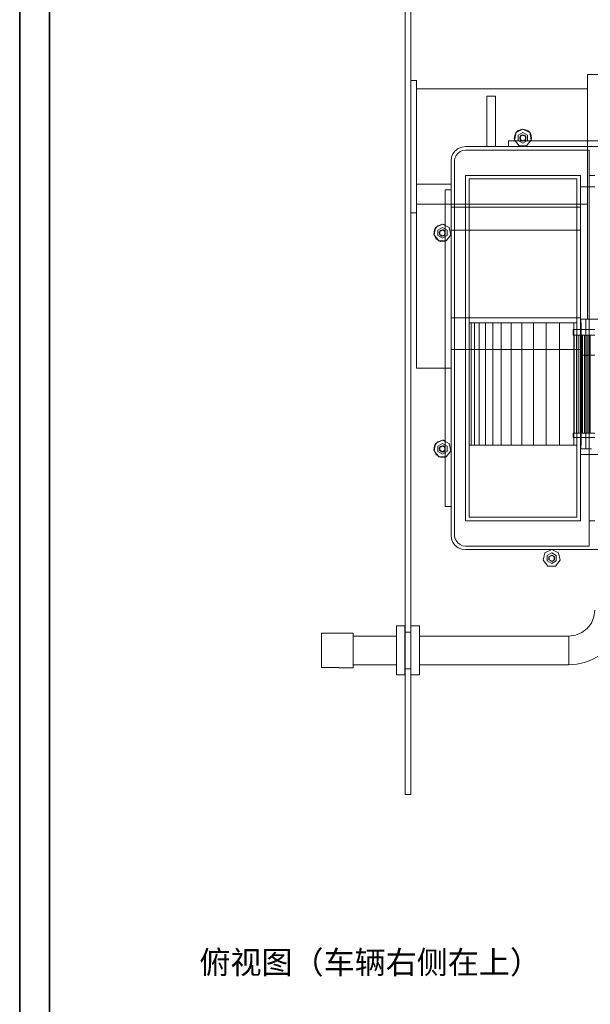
# Model space of a CAD drawing. Header units: millimetres. Extents: x 0 to 900, y 0 to 690.
# Tile 9 of 16: x 0 to 95, y 443 to 607. Entities that reach past the tile are written whole.
import ezdxf
from ezdxf.enums import TextEntityAlignment as Align

# ---------------------------------------------------------------- set-up
doc = ezdxf.new("R2010")
doc.units = ezdxf.units.MM
for name, color, linetype, lineweight, true_color in [('CONTEXT', 7, 'Continuous', 18, 0xa5a5a5), ('FRAME', 7, 'Continuous', 35, 0x3c3c3c), ('TEXT', 7, 'Continuous', 18, 0x141414)]:
    doc.layers.add(name, color=color, linetype=linetype, lineweight=lineweight, true_color=true_color)
doc.styles.add('ZH', font='simsun.ttc')

msp = doc.modelspace()

# ---------------------------------------------------------------- linework, layer by layer
at = {"layer": 'CONTEXT'}
for points in [[(64.32, 478), (64.32, 646)], [(65.28, 478), (65.28, 646)], [(94.8, 557.2), (94.8, 598)], [(94.8, 598), (95.12, 598), (95.44, 598), (95.76, 598), (96.08, 598), (96.4, 598), (96.72, 598)], [(65.28, 574.96), (65.28, 597.04)], [(65.28, 597.04), (66.24, 597.04)], [(66.24, 574.96), (66.24, 597.04)], [(94.8, 595.6), (66.24, 595.6)], [(78, 594.4), (79.44, 594.4)], [(78, 586), (78, 594.4)], [(78, 594.4), (79.44, 594.4)], [(78, 586), (78, 594.4)], [(79.44, 586), (79.44, 594.4)], [(79.44, 586), (79.44, 594.4)], [(82.64, 586.96), (82.56, 587.41), (82.62, 587.86), (82.82, 588.27), (83.14, 588.6), (83.55, 588.81), (84, 588.88)], [(84, 588.88), (85.13, 588.34), (85.4, 587.12), (84.62, 586.14), (83.38, 586.14), (82.6, 587.12), (82.87, 588.34), (84, 588.88)], [(83.23, 587.88), (84, 588.33)], [(83.23, 587), (83.23, 587.88)], [(83.78, 586.96), (83.59, 587.1), (83.49, 587.32), (83.48, 587.55), (83.59, 587.77), (83.77, 587.91), (84, 587.97)], [(84, 587.97), (84.46, 587.7), (84.46, 587.18), (84, 586.91), (83.54, 587.18), (83.54, 587.7), (84, 587.97)], [(84, 587.92), (84.42, 587.68), (84.42, 587.2), (84, 586.96), (83.58, 587.2), (83.58, 587.68), (84, 587.92)], [(84, 588.88), (84.45, 588.81), (84.86, 588.6), (85.18, 588.27), (85.38, 587.86), (85.44, 587.41), (85.36, 586.96)], [(84, 588.33), (84.77, 587.88)], [(84, 587.97), (84.23, 587.91), (84.41, 587.77), (84.52, 587.55), (84.51, 587.32), (84.41, 587.1), (84.22, 586.96)], [(84.77, 587.88), (84.77, 587)], [(81.6, 586), (81.6, 586.96)], [(81.6, 586.96), (107.52, 586.96)], [(81.6, 586), (81.6, 586.96)], [(81.6, 586.96), (82.64, 586.96)], [(84, 586.55), (83.23, 587)], [(83.78, 586.96), (84.22, 586.96)], [(84.77, 587), (84, 586.55)], [(85.36, 586.96), (101.84, 586.96)], [(74.4, 586), (73.78, 585.92), (73.2, 585.68), (72.7, 585.3), (72.32, 584.8), (72.08, 584.22), (72, 583.6)], [(74.4, 586), (73.78, 585.92), (73.2, 585.68), (72.7, 585.3), (72.32, 584.8), (72.08, 584.22), (72, 583.6)], [(74.4, 585.4), (73.93, 585.34), (73.5, 585.16), (73.13, 584.87), (72.84, 584.5), (72.66, 584.07), (72.6, 583.6)], [(108, 586), (74.4, 586)], [(84, 586), (74.4, 586)], [(95.04, 585.4), (74.4, 585.4)], [(103.2, 586), (84, 586)], [(95.04, 581.2), (95.04, 585.4)], [(72, 583.6), (72, 521.2)], [(72, 583.6), (72, 571.6)], [(72.6, 583.6), (72.6, 521.2)], [(74.4, 523.6), (74.4, 581.2)], [(93.6, 581.2), (74.4, 581.2)], [(74.4, 523.6), (74.4, 581.2)], [(74.4, 581.2), (93.6, 581.2)], [(93.6, 523.6), (93.6, 581.2)], [(93.6, 581.2), (93.6, 523.6)], [(96, 581.2), (95.04, 581.2)], [(95.04, 523.6), (95.04, 581.2)], [(66.24, 579.76), (72, 579.76)], [(66.24, 549.04), (66.24, 579.76)], [(72, 549.04), (72, 579.76)], [(75, 580.6), (93, 580.6)], [(75, 524.2), (75, 580.6)], [(93, 580.6), (93, 524.2)], [(71.04, 578.8), (72, 578.8)], [(71.04, 526), (71.04, 578.8)], [(71.04, 578.8), (72, 578.8)], [(71.04, 572.96), (71.04, 578.8)], [(93.6, 579.28), (96, 579.28)], [(93.6, 551.2), (93.6, 579.28)], [(94.8, 576.4), (66.24, 576.4)], [(65.28, 574.96), (66.24, 574.96)], [(72, 575.92), (93.6, 575.92)], [(71.04, 570.24), (70.22, 570.2), (69.51, 570.62), (69.14, 571.36), (69.24, 572.17), (69.77, 572.8), (70.56, 573.04)], [(70.56, 573.04), (71.69, 572.5), (71.96, 571.28), (71.18, 570.3), (69.94, 570.3), (69.16, 571.28), (69.43, 572.5), (70.56, 573.04)], [(70.56, 573.04), (70.64, 573.04), (70.72, 573.03), (70.8, 573.02), (70.88, 573), (70.96, 572.98), (71.04, 572.96)], [(69.79, 572.04), (70.56, 572.49)], [(69.79, 571.16), (69.79, 572.04)], [(71.04, 571.38), (70.78, 571.12), (70.41, 571.09), (70.12, 571.31), (70.04, 571.68), (70.21, 572), (70.56, 572.13)], [(70.56, 572.13), (71.02, 571.86), (71.02, 571.34), (70.56, 571.07), (70.1, 571.34), (70.1, 571.86), (70.56, 572.13)], [(70.56, 572.08), (70.98, 571.84), (70.98, 571.36), (70.56, 571.12), (70.14, 571.36), (70.14, 571.84), (70.56, 572.08)], [(70.56, 572.49), (71.33, 572.04)], [(70.56, 572.13), (70.66, 572.12), (70.76, 572.09), (70.85, 572.04), (70.92, 571.98), (70.99, 571.91), (71.04, 571.82)], [(71.04, 571.38), (71.04, 571.82)], [(71.33, 572.04), (71.33, 571.16)], [(72, 572.08), (93.6, 572.08)], [(72, 571.6), (72, 535.6)], [(70.56, 570.71), (69.79, 571.16)], [(71.33, 571.16), (70.56, 570.71)], [(71.04, 536.96), (71.04, 570.24)], [(72, 557.44), (93.6, 557.44)], [(75, 556.6), (93, 556.6)], [(75.34, 536.2), (75.34, 556.6)], [(75.91, 536.2), (75.91, 556.6)], [(76.71, 536.2), (76.71, 556.6)], [(77.73, 536.2), (77.73, 556.6)], [(78.96, 536.2), (78.96, 556.6)], [(80.39, 536.2), (80.39, 556.6)], [(82.01, 536.2), (82.01, 556.6)], [(83.81, 536.2), (83.81, 556.6)], [(85.77, 536.2), (85.77, 556.6)], [(87.87, 536.2), (87.87, 556.6)], [(90.11, 536.2), (90.11, 556.6)], [(92.47, 536.2), (92.47, 556.6)], [(93.6, 557.2), (93.67, 557.2)], [(93.6, 556.6), (93.67, 556.6)], [(93.67, 557.2), (94.5, 557.2)], [(93.67, 556.6), (93.67, 557.2)], [(93.67, 556.6), (93.72, 556.6)], [(93.72, 536.2), (93.72, 556.6)], [(94.5, 535.6), (94.5, 557.2)], [(94.5, 557.2), (95.47, 557.2)], [(94.8, 557.2), (95.12, 557.2), (95.44, 557.2), (95.76, 557.2), (96.08, 557.2), (96.4, 557.2), (96.72, 557.2)], [(92.4, 555.52), (93.6, 555.52), (94.8, 555.52), (96, 555.52)], [(92.4, 554.56), (92.4, 555.52)], [(92.4, 554.56), (93.6, 554.56), (94.8, 554.56), (96, 554.56)], [(92.56, 538.24), (92.56, 554.56)], [(92.96, 538.24), (92.96, 554.56)], [(93.34, 538.24), (93.34, 554.56)], [(93.86, 538.24), (93.86, 554.56)], [(93.96, 538.24), (93.96, 554.56)], [(94.26, 538.24), (94.26, 554.56)], [(94.7, 538.24), (94.7, 554.56)], [(95, 538.24), (95, 554.56)], [(95.17, 538.24), (95.17, 554.56)], [(95.22, 538.24), (95.22, 554.56)], [(72, 552.16), (93.6, 552.16)], [(93.6, 551.2), (96, 551.2)], [(66.24, 549.04), (72, 549.04)], [(71.04, 534.24), (70.22, 534.2), (69.51, 534.62), (69.14, 535.36), (69.24, 536.17), (69.77, 536.8), (70.56, 537.04)], [(70.56, 537.04), (71.69, 536.5), (71.96, 535.28), (71.18, 534.3), (69.94, 534.3), (69.16, 535.28), (69.43, 536.5), (70.56, 537.04)], [(70.56, 537.04), (70.64, 537.04), (70.72, 537.03), (70.8, 537.02), (70.88, 537), (70.96, 536.98), (71.04, 536.96)], [(92.4, 538.24), (93.6, 538.24), (94.8, 538.24), (96, 538.24)], [(92.4, 537.52), (92.4, 538.24)], [(92.4, 537.52), (93.6, 537.52), (94.8, 537.52), (96, 537.52)], [(69.79, 536.04), (70.56, 536.49)], [(69.79, 535.16), (69.79, 536.04)], [(70.56, 534.71), (69.79, 535.16)], [(71.04, 535.38), (70.78, 535.12), (70.41, 535.09), (70.12, 535.31), (70.04, 535.68), (70.21, 536), (70.56, 536.13)], [(70.56, 536.13), (71.02, 535.86), (71.02, 535.34), (70.56, 535.07), (70.1, 535.34), (70.1, 535.86), (70.56, 536.13)], [(70.56, 536.08), (70.98, 535.84), (70.98, 535.36), (70.56, 535.12), (70.14, 535.36), (70.14, 535.84), (70.56, 536.08)], [(70.56, 536.49), (71.33, 536.04)], [(70.56, 536.13), (70.66, 536.12), (70.76, 536.09), (70.85, 536.04), (70.92, 535.98), (70.99, 535.91), (71.04, 535.82)], [(71.33, 535.16), (70.56, 534.71)], [(71.04, 535.38), (71.04, 535.82)], [(71.33, 536.04), (71.33, 535.16)], [(72, 535.6), (72, 521.2)], [(93, 536.2), (75, 536.2)], [(93.6, 536.2), (93.67, 536.2)], [(93.6, 535.6), (93.67, 535.6)], [(93.67, 536.2), (93.72, 536.2)], [(93.67, 535.6), (93.67, 536.2)], [(93.67, 535.6), (94.5, 535.6)], [(94.5, 535.6), (95.47, 535.6)], [(71.04, 526), (71.04, 534.24)], [(100.11, 534.64), (93.6, 534.64)], [(71.04, 526), (72, 526)], [(71.04, 526), (72, 526)], [(93, 524.2), (75, 524.2)], [(93.6, 523.6), (74.4, 523.6)], [(93.6, 523.6), (74.4, 523.6)], [(96, 523.6), (95.04, 523.6)], [(95.04, 519.4), (95.04, 523.6)], [(72, 521.2), (72.08, 520.58), (72.32, 520), (72.7, 519.5), (73.2, 519.12), (73.78, 518.88), (74.4, 518.8)], [(72, 521.2), (72.08, 520.58), (72.32, 520), (72.7, 519.5), (73.2, 519.12), (73.78, 518.88), (74.4, 518.8)], [(72.6, 521.2), (72.66, 520.73), (72.84, 520.3), (73.13, 519.93), (73.5, 519.64), (73.93, 519.46), (74.4, 519.4)], [(74.4, 519.4), (95.04, 519.4)], [(74.4, 518.8), (153.6, 518.8)], [(74.4, 518.8), (88.8, 518.8)], [(88.8, 518.8), (89.93, 518.26), (90.2, 517.04), (89.42, 516.06), (88.18, 516.06), (87.4, 517.04), (87.67, 518.26), (88.8, 518.8)], [(88.8, 518.8), (89.93, 518.26), (90.2, 517.04), (89.42, 516.06), (88.18, 516.06), (87.4, 517.04), (87.67, 518.26), (88.8, 518.8)], [(88.8, 518.8), (122.4, 518.8)], [(88.03, 517.8), (88.8, 518.25)], [(88.03, 516.92), (88.03, 517.8)], [(88.8, 517.89), (89.26, 517.62), (89.26, 517.1), (88.8, 516.83), (88.34, 517.1), (88.34, 517.62), (88.8, 517.89)], [(88.8, 517.89), (89.26, 517.62), (89.26, 517.1), (88.8, 516.83), (88.34, 517.1), (88.34, 517.62), (88.8, 517.89)], [(88.8, 517.84), (89.22, 517.6), (89.22, 517.12), (88.8, 516.88), (88.38, 517.12), (88.38, 517.6), (88.8, 517.84)], [(88.8, 518.25), (89.57, 517.8)], [(89.57, 517.8), (89.57, 516.92)], [(88.8, 516.47), (88.03, 516.92)], [(89.57, 516.92), (88.8, 516.47)], [(96, 508.72), (95.85, 507.6), (95.42, 506.56), (94.73, 505.67), (93.84, 504.98), (92.8, 504.55), (91.68, 504.4)], [(100.8, 508.72), (100.71, 507.42), (100.43, 506.15), (99.98, 504.93), (99.35, 503.79), (98.57, 502.75), (97.65, 501.83), (96.61, 501.05), (95.47, 500.42), (94.25, 499.97), (92.98, 499.69), (91.68, 499.6)], [(62.88, 506.08), (64.3, 506.08)], [(62.88, 506.08), (62.88, 504.72), (62.88, 503.36), (62.88, 502), (62.88, 500.64), (62.88, 499.28), (62.88, 497.92)], [(64.3, 506.08), (64.3, 504.72), (64.3, 503.36), (64.3, 502), (64.3, 500.64), (64.3, 499.28), (64.3, 497.92)], [(65.3, 506.08), (66.72, 506.08)], [(65.3, 506.08), (65.3, 504.72), (65.3, 503.36), (65.3, 502), (65.3, 500.64), (65.3, 499.28), (65.3, 497.92)], [(66.72, 506.08), (66.72, 504.72), (66.72, 503.36), (66.72, 502), (66.72, 500.64), (66.72, 499.28), (66.72, 497.92)], [(50.4, 504.87), (53.28, 504.87)], [(50.4, 504.87), (50.4, 503.91), (50.4, 502.96), (50.4, 502), (50.4, 501.04), (50.4, 500.09), (50.4, 499.13)], [(53.28, 504.88), (53.28, 504.88), (53.28, 504.88), (53.28, 504.87), (53.28, 504.87), (53.28, 504.87), (53.28, 504.87)], [(53.28, 504.88), (55.68, 504.88)], [(55.68, 504.88), (55.68, 503.92), (55.68, 502.96), (55.68, 502), (55.68, 501.04), (55.68, 500.08), (55.68, 499.12)], [(62.88, 504.4), (55.68, 504.4)], [(64.3, 505.07), (65.3, 505.07)], [(91.68, 504.4), (66.72, 504.4)], [(91.68, 504.4), (91.68, 503.6), (91.68, 502.8), (91.68, 502), (91.68, 501.2), (91.68, 500.4), (91.68, 499.6)], [(50.4, 499.13), (53.28, 499.13)], [(53.28, 499.13), (53.28, 499.13), (53.28, 499.13), (53.28, 499.13), (53.28, 499.12), (53.28, 499.12), (53.28, 499.12)], [(53.28, 499.12), (55.68, 499.12)], [(62.88, 499.6), (55.68, 499.6)], [(91.68, 499.6), (66.72, 499.6)], [(62.88, 497.92), (64.3, 497.92)], [(64.3, 498.93), (65.3, 498.93)], [(65.3, 497.92), (66.72, 497.92)], [(64.32, 478), (65.28, 478)], [(65.28, 478), (65.28, 478.72)]]:
    msp.add_lwpolyline(points, dxfattribs=at)
at = {"layer": 'FRAME'}
for points in [[(0, 0), (900, 0), (900, 690), (0, 690)], [(5, 5), (895, 5), (895, 685), (5, 685)]]:
    msp.add_lwpolyline(points, close=True, dxfattribs=at)

# ---------------------------------------------------------------- texts
at = {"layer": 'TEXT', "style": 'ZH'}
msp.add_text('俯视图（车辆右侧在上）', height=3.8, dxfattribs=at).set_placement((30, 450), align=Align.MIDDLE_LEFT)

doc.saveas('drawing.dxf')
